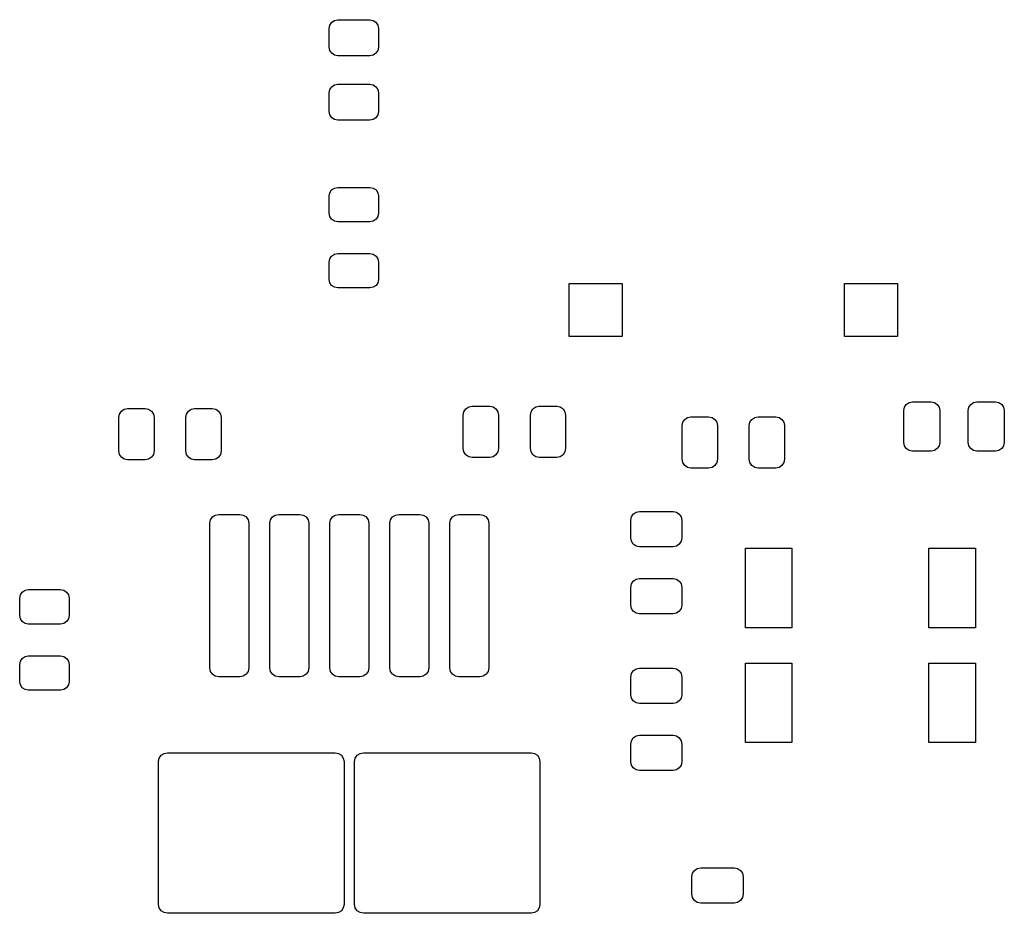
# Model space of a CAD drawing. Extents: x 45.9 to 136.6, y -83.5 to -26.6.
# Tile 2 of 11: x 58.7 to 86.6, y -51.9 to -26.6. Entities that reach past the tile are written whole.
import ezdxf

# ---------------------------------------------------------------- set-up
doc = ezdxf.new("R2010")
doc.units = 0
doc.layers.add('BLACK', color=7, linetype='CONTINUOUS')

msp = doc.modelspace()

# ---------------------------------------------------------------- linework, layer by layer
at = {"layer": 'BLACK', "linetype": 'CONTINUOUS'}
for p, q in [((67.51903, -26.779329), (67.573223, -26.698223)), ((67.573223, -26.698223), (67.654329, -26.64403)), ((67.654329, -26.64403), (67.75, -26.625)), ((67.75, -26.625), (68.65, -26.625)), ((68.65, -26.625), (68.745671, -26.64403)), ((68.745671, -26.64403), (68.826777, -26.698223)), ((68.826777, -26.698223), (68.88097, -26.779329)), ((67.5, -26.875), (67.51903, -26.779329)), ((67.5, -27.4), (67.5, -26.875)), ((68.88097, -26.779329), (68.9, -26.875)), ((68.9, -26.875), (68.9, -27.4)), ((67.51903, -27.495671), (67.5, -27.4)), ((67.573223, -27.576777), (67.51903, -27.495671)), ((67.654329, -27.63097), (67.573223, -27.576777)), ((68.826777, -27.576777), (68.745671, -27.63097)), ((68.88097, -27.495671), (68.826777, -27.576777)), ((68.9, -27.4), (68.88097, -27.495671)), ((67.75, -27.65), (67.654329, -27.63097)), ((68.65, -27.65), (67.75, -27.65)), ((68.745671, -27.63097), (68.65, -27.65)), ((67.5, -28.7), (67.51903, -28.604329)), ((67.5, -29.225), (67.5, -28.7)), ((67.51903, -28.604329), (67.573223, -28.523223)), ((67.573223, -28.523223), (67.654329, -28.46903)), ((67.654329, -28.46903), (67.75, -28.45)), ((67.75, -28.45), (68.65, -28.45)), ((68.65, -28.45), (68.745671, -28.46903)), ((68.745671, -28.46903), (68.826777, -28.523223)), ((68.826777, -28.523223), (68.88097, -28.604329)), ((68.88097, -28.604329), (68.9, -28.7)), ((68.9, -28.7), (68.9, -29.225)), ((67.51903, -29.320671), (67.5, -29.225)), ((68.9, -29.225), (68.88097, -29.320671)), ((67.573223, -29.401777), (67.51903, -29.320671)), ((67.654329, -29.45597), (67.573223, -29.401777)), ((67.75, -29.475), (67.654329, -29.45597)), ((68.65, -29.475), (67.75, -29.475)), ((68.745671, -29.45597), (68.65, -29.475)), ((68.826777, -29.401777), (68.745671, -29.45597)), ((68.88097, -29.320671), (68.826777, -29.401777)), ((67.518554, -31.525471), (67.571393, -31.446393)), ((67.571393, -31.446393), (67.650471, -31.393554)), ((67.650471, -31.393554), (67.74375, -31.375)), ((67.74375, -31.375), (68.65625, -31.375)), ((68.65625, -31.375), (68.749529, -31.393554)), ((68.749529, -31.393554), (68.828607, -31.446393)), ((68.828607, -31.446393), (68.881446, -31.525471)), ((67.5, -31.61875), (67.518554, -31.525471)), ((67.5, -32.10625), (67.5, -31.61875)), ((68.881446, -31.525471), (68.9, -31.61875)), ((68.9, -31.61875), (68.9, -32.10625)), ((67.518554, -32.199529), (67.5, -32.10625)), ((67.571393, -32.278607), (67.518554, -32.199529)), ((67.650471, -32.331446), (67.571393, -32.278607)), ((67.74375, -32.35), (67.650471, -32.331446)), ((68.65625, -32.35), (67.74375, -32.35)), ((68.749529, -32.331446), (68.65625, -32.35)), ((68.828607, -32.278607), (68.749529, -32.331446)), ((68.881446, -32.199529), (68.828607, -32.278607)), ((68.9, -32.10625), (68.881446, -32.199529)), ((67.5, -33.49375), (67.518554, -33.400471)), ((67.518554, -33.400471), (67.571393, -33.321393)), ((67.571393, -33.321393), (67.650471, -33.268554)), ((67.650471, -33.268554), (67.74375, -33.25)), ((67.74375, -33.25), (68.65625, -33.25)), ((68.65625, -33.25), (68.749529, -33.268554)), ((68.749529, -33.268554), (68.828607, -33.321393)), ((68.828607, -33.321393), (68.881446, -33.400471)), ((68.881446, -33.400471), (68.9, -33.49375)), ((67.5, -33.98125), (67.5, -33.49375)), ((68.9, -33.49375), (68.9, -33.98125)), ((67.518554, -34.074529), (67.5, -33.98125)), ((68.9, -33.98125), (68.881446, -34.074529)), ((67.571393, -34.153607), (67.518554, -34.074529)), ((67.650471, -34.206446), (67.571393, -34.153607)), ((67.74375, -34.225), (67.650471, -34.206446)), ((68.65625, -34.225), (67.74375, -34.225)), ((68.749529, -34.206446), (68.65625, -34.225)), ((68.828607, -34.153607), (68.749529, -34.206446)), ((68.881446, -34.074529), (68.828607, -34.153607)), ((74.3, -35.6), (74.3, -34.1)), ((74.3, -34.1), (75.8, -34.1)), ((75.8, -34.1), (75.8, -35.6)), ((82.1, -35.6), (82.1, -34.1)), ((82.1, -34.1), (83.6, -34.1)), ((83.6, -34.1), (83.6, -35.6)), ((75.8, -35.6), (74.3, -35.6)), ((83.6, -35.6), (82.1, -35.6)), ((61.696329, -37.661181), (61.792, -37.642151)), ((61.792, -37.642151), (62.292, -37.642151)), ((62.292, -37.642151), (62.387671, -37.661181)), ((63.596329, -37.661181), (63.692, -37.642151)), ((63.692, -37.642151), (64.192, -37.642151)), ((64.192, -37.642151), (64.287671, -37.661181)), ((71.31903, -37.729329), (71.373223, -37.648223)), ((71.373223, -37.648223), (71.454329, -37.59403)), ((71.454329, -37.59403), (71.55, -37.575)), ((71.55, -37.575), (72.05, -37.575)), ((72.05, -37.575), (72.145671, -37.59403)), ((72.145671, -37.59403), (72.226777, -37.648223)), ((72.226777, -37.648223), (72.28097, -37.729329)), ((73.21903, -37.729329), (73.273223, -37.648223)), ((73.273223, -37.648223), (73.354329, -37.59403)), ((73.354329, -37.59403), (73.45, -37.575)), ((73.45, -37.575), (73.95, -37.575)), ((73.95, -37.575), (74.045671, -37.59403)), ((74.045671, -37.59403), (74.126777, -37.648223)), ((74.126777, -37.648223), (74.18097, -37.729329)), ((83.775, -37.7), (83.79403, -37.604329)), ((83.79403, -37.604329), (83.848223, -37.523223)), ((83.848223, -37.523223), (83.929329, -37.46903)), ((83.929329, -37.46903), (84.025, -37.45)), ((84.025, -37.45), (84.55, -37.45)), ((84.55, -37.45), (84.645671, -37.46903)), ((84.645671, -37.46903), (84.726777, -37.523223)), ((84.726777, -37.523223), (84.78097, -37.604329)), ((84.78097, -37.604329), (84.8, -37.7)), ((85.6, -37.7), (85.61903, -37.604329)), ((85.61903, -37.604329), (85.673223, -37.523223)), ((85.673223, -37.523223), (85.754329, -37.46903)), ((85.754329, -37.46903), (85.85, -37.45)), ((85.85, -37.45), (86.375, -37.45)), ((86.375, -37.45), (86.470671, -37.46903)), ((86.470671, -37.46903), (86.551777, -37.523223)), ((86.551777, -37.523223), (86.60597, -37.604329)), ((86.60597, -37.604329), (86.625, -37.7)), ((61.542, -37.892151), (61.56103, -37.79648)), ((61.542, -38.842151), (61.542, -37.892151)), ((61.56103, -37.79648), (61.615223, -37.715374)), ((61.615223, -37.715374), (61.696329, -37.661181)), ((62.387671, -37.661181), (62.468777, -37.715374)), ((62.468777, -37.715374), (62.52297, -37.79648)), ((62.52297, -37.79648), (62.542, -37.892151)), ((62.542, -37.892151), (62.542, -38.842151)), ((63.442, -37.892151), (63.46103, -37.79648)), ((63.442, -38.842151), (63.442, -37.892151)), ((63.46103, -37.79648), (63.515223, -37.715374)), ((63.515223, -37.715374), (63.596329, -37.661181)), ((64.287671, -37.661181), (64.368777, -37.715374)), ((64.368777, -37.715374), (64.42297, -37.79648)), ((64.42297, -37.79648), (64.442, -37.892151)), ((64.442, -37.892151), (64.442, -38.842151)), ((71.3, -37.825), (71.31903, -37.729329)), ((71.3, -38.775), (71.3, -37.825)), ((72.28097, -37.729329), (72.3, -37.825)), ((72.3, -37.825), (72.3, -38.775)), ((73.2, -37.825), (73.21903, -37.729329)), ((73.2, -38.775), (73.2, -37.825)), ((74.18097, -37.729329), (74.2, -37.825)), ((74.2, -37.825), (74.2, -38.775)), ((77.573223, -37.948223), (77.654329, -37.89403)), ((77.654329, -37.89403), (77.75, -37.875)), ((77.75, -37.875), (78.25, -37.875)), ((78.25, -37.875), (78.345671, -37.89403)), ((78.345671, -37.89403), (78.426777, -37.948223)), ((79.473223, -37.948223), (79.554329, -37.89403)), ((79.554329, -37.89403), (79.65, -37.875)), ((79.65, -37.875), (80.15, -37.875)), ((80.15, -37.875), (80.245671, -37.89403)), ((80.245671, -37.89403), (80.326777, -37.948223)), ((83.775, -38.6), (83.775, -37.7)), ((84.8, -37.7), (84.8, -38.6)), ((85.6, -38.6), (85.6, -37.7)), ((86.625, -37.7), (86.625, -38.6)), ((77.5, -38.125), (77.51903, -38.029329)), ((77.5, -39.075), (77.5, -38.125)), ((77.51903, -38.029329), (77.573223, -37.948223)), ((78.426777, -37.948223), (78.48097, -38.029329)), ((78.48097, -38.029329), (78.5, -38.125)), ((78.5, -38.125), (78.5, -39.075)), ((79.4, -38.125), (79.41903, -38.029329)), ((79.4, -39.075), (79.4, -38.125)), ((79.41903, -38.029329), (79.473223, -37.948223)), ((80.326777, -37.948223), (80.38097, -38.029329)), ((80.38097, -38.029329), (80.4, -38.125)), ((80.4, -38.125), (80.4, -39.075)), ((83.79403, -38.695671), (83.775, -38.6)), ((83.848223, -38.776777), (83.79403, -38.695671)), ((84.78097, -38.695671), (84.726777, -38.776777)), ((84.8, -38.6), (84.78097, -38.695671)), ((85.61903, -38.695671), (85.6, -38.6)), ((85.673223, -38.776777), (85.61903, -38.695671)), ((86.60597, -38.695671), (86.551777, -38.776777)), ((86.625, -38.6), (86.60597, -38.695671)), ((61.56103, -38.937822), (61.542, -38.842151)), ((61.615223, -39.018928), (61.56103, -38.937822)), ((61.696329, -39.073121), (61.615223, -39.018928)), ((62.468777, -39.018928), (62.387671, -39.073121)), ((62.52297, -38.937822), (62.468777, -39.018928)), ((62.542, -38.842151), (62.52297, -38.937822)), ((63.46103, -38.937822), (63.442, -38.842151)), ((63.515223, -39.018928), (63.46103, -38.937822)), ((63.596329, -39.073121), (63.515223, -39.018928)), ((64.368777, -39.018928), (64.287671, -39.073121)), ((64.42297, -38.937822), (64.368777, -39.018928)), ((64.442, -38.842151), (64.42297, -38.937822)), ((71.31903, -38.870671), (71.3, -38.775)), ((71.373223, -38.951777), (71.31903, -38.870671)), ((71.454329, -39.00597), (71.373223, -38.951777)), ((71.55, -39.025), (71.454329, -39.00597)), ((72.05, -39.025), (71.55, -39.025)), ((72.145671, -39.00597), (72.05, -39.025)), ((72.226777, -38.951777), (72.145671, -39.00597)), ((72.28097, -38.870671), (72.226777, -38.951777)), ((72.3, -38.775), (72.28097, -38.870671)), ((73.21903, -38.870671), (73.2, -38.775)), ((73.273223, -38.951777), (73.21903, -38.870671)), ((73.354329, -39.00597), (73.273223, -38.951777)), ((73.45, -39.025), (73.354329, -39.00597)), ((73.95, -39.025), (73.45, -39.025)), ((74.045671, -39.00597), (73.95, -39.025)), ((74.126777, -38.951777), (74.045671, -39.00597)), ((74.18097, -38.870671), (74.126777, -38.951777)), ((74.2, -38.775), (74.18097, -38.870671)), ((83.929329, -38.83097), (83.848223, -38.776777)), ((84.025, -38.85), (83.929329, -38.83097)), ((84.55, -38.85), (84.025, -38.85)), ((84.645671, -38.83097), (84.55, -38.85)), ((84.726777, -38.776777), (84.645671, -38.83097)), ((85.754329, -38.83097), (85.673223, -38.776777)), ((85.85, -38.85), (85.754329, -38.83097)), ((86.375, -38.85), (85.85, -38.85)), ((86.470671, -38.83097), (86.375, -38.85)), ((86.551777, -38.776777), (86.470671, -38.83097)), ((61.792, -39.092151), (61.696329, -39.073121)), ((62.292, -39.092151), (61.792, -39.092151)), ((62.387671, -39.073121), (62.292, -39.092151)), ((63.692, -39.092151), (63.596329, -39.073121)), ((64.192, -39.092151), (63.692, -39.092151)), ((64.287671, -39.073121), (64.192, -39.092151)), ((77.51903, -39.170671), (77.5, -39.075)), ((77.573223, -39.251777), (77.51903, -39.170671)), ((77.654329, -39.30597), (77.573223, -39.251777)), ((77.75, -39.325), (77.654329, -39.30597)), ((78.345671, -39.30597), (78.25, -39.325)), ((78.426777, -39.251777), (78.345671, -39.30597)), ((78.48097, -39.170671), (78.426777, -39.251777)), ((78.5, -39.075), (78.48097, -39.170671)), ((79.41903, -39.170671), (79.4, -39.075)), ((79.473223, -39.251777), (79.41903, -39.170671)), ((79.554329, -39.30597), (79.473223, -39.251777)), ((79.65, -39.325), (79.554329, -39.30597)), ((80.245671, -39.30597), (80.15, -39.325)), ((80.326777, -39.251777), (80.245671, -39.30597)), ((80.38097, -39.170671), (80.326777, -39.251777)), ((80.4, -39.075), (80.38097, -39.170671)), ((78.25, -39.325), (77.75, -39.325)), ((80.15, -39.325), (79.65, -39.325)), ((64.14103, -40.79348), (64.195223, -40.712374)), ((64.195223, -40.712374), (64.276329, -40.658181)), ((64.276329, -40.658181), (64.372, -40.639151)), ((64.372, -40.639151), (64.972, -40.639151)), ((64.972, -40.639151), (65.067671, -40.658181)), ((65.067671, -40.658181), (65.148777, -40.712374)), ((65.148777, -40.712374), (65.20297, -40.79348)), ((65.84103, -40.79348), (65.895223, -40.712374)), ((65.895223, -40.712374), (65.976329, -40.658181)), ((65.976329, -40.658181), (66.072, -40.639151)), ((66.072, -40.639151), (66.672, -40.639151)), ((66.672, -40.639151), (66.767671, -40.658181)), ((66.767671, -40.658181), (66.848777, -40.712374)), ((66.848777, -40.712374), (66.90297, -40.79348)), ((67.54103, -40.79348), (67.595223, -40.712374)), ((67.595223, -40.712374), (67.676329, -40.658181)), ((67.676329, -40.658181), (67.772, -40.639151)), ((67.772, -40.639151), (68.372, -40.639151)), ((68.372, -40.639151), (68.467671, -40.658181)), ((68.467671, -40.658181), (68.548777, -40.712374)), ((68.548777, -40.712374), (68.60297, -40.79348)), ((69.24103, -40.79348), (69.295223, -40.712374)), ((69.295223, -40.712374), (69.376329, -40.658181)), ((69.376329, -40.658181), (69.472, -40.639151)), ((69.472, -40.639151), (70.072, -40.639151)), ((70.072, -40.639151), (70.167671, -40.658181)), ((70.167671, -40.658181), (70.248777, -40.712374)), ((70.248777, -40.712374), (70.30297, -40.79348)), ((70.94103, -40.79348), (70.995223, -40.712374)), ((70.995223, -40.712374), (71.076329, -40.658181)), ((71.076329, -40.658181), (71.172, -40.639151)), ((71.172, -40.639151), (71.772, -40.639151)), ((71.772, -40.639151), (71.867671, -40.658181)), ((71.867671, -40.658181), (71.948777, -40.712374)), ((71.948777, -40.712374), (72.00297, -40.79348)), ((76.043, -40.806), (76.06203, -40.710329)), ((76.06203, -40.710329), (76.116223, -40.629223)), ((76.116223, -40.629223), (76.197329, -40.57503)), ((76.197329, -40.57503), (76.293, -40.556)), ((76.293, -40.556), (77.243, -40.556)), ((77.243, -40.556), (77.338671, -40.57503)), ((77.338671, -40.57503), (77.419777, -40.629223)), ((77.419777, -40.629223), (77.47397, -40.710329)), ((77.47397, -40.710329), (77.493, -40.806)), ((64.122, -40.889151), (64.14103, -40.79348)), ((64.122, -44.989151), (64.122, -40.889151)), ((65.20297, -40.79348), (65.222, -40.889151)), ((65.222, -40.889151), (65.222, -44.989151)), ((65.822, -40.889151), (65.84103, -40.79348)), ((65.822, -44.989151), (65.822, -40.889151)), ((66.90297, -40.79348), (66.922, -40.889151)), ((66.922, -40.889151), (66.922, -44.989151)), ((67.522, -40.889151), (67.54103, -40.79348)), ((67.522, -44.989151), (67.522, -40.889151)), ((68.60297, -40.79348), (68.622, -40.889151)), ((68.622, -40.889151), (68.622, -44.989151)), ((69.222, -40.889151), (69.24103, -40.79348)), ((69.222, -44.989151), (69.222, -40.889151)), ((70.30297, -40.79348), (70.322, -40.889151)), ((70.322, -40.889151), (70.322, -44.989151)), ((70.922, -40.889151), (70.94103, -40.79348)), ((70.922, -44.989151), (70.922, -40.889151)), ((72.00297, -40.79348), (72.022, -40.889151)), ((72.022, -40.889151), (72.022, -44.989151)), ((76.043, -41.306), (76.043, -40.806)), ((77.493, -40.806), (77.493, -41.306)), ((76.06203, -41.401671), (76.043, -41.306)), ((76.116223, -41.482777), (76.06203, -41.401671)), ((76.197329, -41.53697), (76.116223, -41.482777)), ((76.293, -41.556), (76.197329, -41.53697)), ((77.338671, -41.53697), (77.243, -41.556)), ((77.419777, -41.482777), (77.338671, -41.53697)), ((77.47397, -41.401671), (77.419777, -41.482777)), ((77.493, -41.306), (77.47397, -41.401671)), ((77.243, -41.556), (76.293, -41.556)), ((79.29, -43.85), (79.29, -41.6)), ((79.29, -41.6), (80.61, -41.6)), ((80.61, -41.6), (80.61, -43.85)), ((84.49, -43.85), (84.49, -41.6)), ((84.49, -41.6), (85.81, -41.6)), ((85.81, -41.6), (85.81, -43.85)), ((76.043, -42.706), (76.06203, -42.610329)), ((76.06203, -42.610329), (76.116223, -42.529223)), ((76.116223, -42.529223), (76.197329, -42.47503)), ((76.197329, -42.47503), (76.293, -42.456)), ((76.293, -42.456), (77.243, -42.456)), ((77.243, -42.456), (77.338671, -42.47503)), ((77.338671, -42.47503), (77.419777, -42.529223)), ((77.419777, -42.529223), (77.47397, -42.610329)), ((77.47397, -42.610329), (77.493, -42.706)), ((58.736, -43.01475), (58.754554, -42.921471)), ((58.754554, -42.921471), (58.807393, -42.842393)), ((58.807393, -42.842393), (58.886471, -42.789554)), ((58.886471, -42.789554), (58.97975, -42.771)), ((58.97975, -42.771), (59.89225, -42.771)), ((59.89225, -42.771), (59.985529, -42.789554)), ((59.985529, -42.789554), (60.064607, -42.842393)), ((60.064607, -42.842393), (60.117446, -42.921471)), ((60.117446, -42.921471), (60.136, -43.01475)), ((76.043, -43.206), (76.043, -42.706)), ((77.493, -42.706), (77.493, -43.206)), ((58.736, -43.50225), (58.736, -43.01475)), ((60.136, -43.01475), (60.136, -43.50225)), ((76.06203, -43.301671), (76.043, -43.206)), ((77.493, -43.206), (77.47397, -43.301671)), ((58.754554, -43.595529), (58.736, -43.50225)), ((60.136, -43.50225), (60.117446, -43.595529)), ((76.116223, -43.382777), (76.06203, -43.301671)), ((76.197329, -43.43697), (76.116223, -43.382777)), ((76.293, -43.456), (76.197329, -43.43697)), ((77.243, -43.456), (76.293, -43.456)), ((77.338671, -43.43697), (77.243, -43.456)), ((77.419777, -43.382777), (77.338671, -43.43697)), ((77.47397, -43.301671), (77.419777, -43.382777)), ((58.807393, -43.674607), (58.754554, -43.595529)), ((58.886471, -43.727446), (58.807393, -43.674607)), ((58.97975, -43.746), (58.886471, -43.727446)), ((59.89225, -43.746), (58.97975, -43.746)), ((59.985529, -43.727446), (59.89225, -43.746)), ((60.064607, -43.674607), (59.985529, -43.727446)), ((60.117446, -43.595529), (60.064607, -43.674607)), ((80.61, -43.85), (79.29, -43.85)), ((85.81, -43.85), (84.49, -43.85)), ((58.736, -44.88975), (58.754554, -44.796471)), ((58.736, -45.37725), (58.736, -44.88975)), ((58.754554, -44.796471), (58.807393, -44.717393)), ((58.807393, -44.717393), (58.886471, -44.664554)), ((58.886471, -44.664554), (58.97975, -44.646)), ((58.97975, -44.646), (59.89225, -44.646)), ((59.89225, -44.646), (59.985529, -44.664554)), ((59.985529, -44.664554), (60.064607, -44.717393)), ((60.064607, -44.717393), (60.117446, -44.796471)), ((60.117446, -44.796471), (60.136, -44.88975)), ((60.136, -44.88975), (60.136, -45.37725)), ((79.29, -47.1), (79.29, -44.85)), ((79.29, -44.85), (80.61, -44.85)), ((80.61, -44.85), (80.61, -47.1)), ((84.49, -47.1), (84.49, -44.85)), ((84.49, -44.85), (85.81, -44.85)), ((85.81, -44.85), (85.81, -47.1)), ((64.14103, -45.084822), (64.122, -44.989151)), ((64.195223, -45.165928), (64.14103, -45.084822)), ((64.276329, -45.220121), (64.195223, -45.165928)), ((65.148777, -45.165928), (65.067671, -45.220121)), ((65.20297, -45.084822), (65.148777, -45.165928)), ((65.222, -44.989151), (65.20297, -45.084822)), ((65.84103, -45.084822), (65.822, -44.989151)), ((65.895223, -45.165928), (65.84103, -45.084822)), ((65.976329, -45.220121), (65.895223, -45.165928)), ((66.848777, -45.165928), (66.767671, -45.220121)), ((66.90297, -45.084822), (66.848777, -45.165928)), ((66.922, -44.989151), (66.90297, -45.084822)), ((67.54103, -45.084822), (67.522, -44.989151)), ((67.595223, -45.165928), (67.54103, -45.084822)), ((67.676329, -45.220121), (67.595223, -45.165928)), ((68.548777, -45.165928), (68.467671, -45.220121)), ((68.60297, -45.084822), (68.548777, -45.165928)), ((68.622, -44.989151), (68.60297, -45.084822)), ((69.24103, -45.084822), (69.222, -44.989151)), ((69.295223, -45.165928), (69.24103, -45.084822)), ((69.376329, -45.220121), (69.295223, -45.165928)), ((70.248777, -45.165928), (70.167671, -45.220121)), ((70.30297, -45.084822), (70.248777, -45.165928)), ((70.322, -44.989151), (70.30297, -45.084822)), ((70.94103, -45.084822), (70.922, -44.989151)), ((70.995223, -45.165928), (70.94103, -45.084822)), ((71.076329, -45.220121), (70.995223, -45.165928)), ((71.948777, -45.165928), (71.867671, -45.220121)), ((72.00297, -45.084822), (71.948777, -45.165928)), ((72.022, -44.989151), (72.00297, -45.084822)), ((76.043, -45.246), (76.06203, -45.150329)), ((76.06203, -45.150329), (76.116223, -45.069223)), ((76.116223, -45.069223), (76.197329, -45.01503)), ((76.197329, -45.01503), (76.293, -44.996)), ((76.293, -44.996), (77.243, -44.996)), ((77.243, -44.996), (77.338671, -45.01503)), ((77.338671, -45.01503), (77.419777, -45.069223)), ((77.419777, -45.069223), (77.47397, -45.150329)), ((77.47397, -45.150329), (77.493, -45.246)), ((58.754554, -45.470529), (58.736, -45.37725)), ((60.136, -45.37725), (60.117446, -45.470529)), ((64.372, -45.239151), (64.276329, -45.220121)), ((64.972, -45.239151), (64.372, -45.239151)), ((65.067671, -45.220121), (64.972, -45.239151)), ((66.072, -45.239151), (65.976329, -45.220121)), ((66.672, -45.239151), (66.072, -45.239151)), ((66.767671, -45.220121), (66.672, -45.239151)), ((67.772, -45.239151), (67.676329, -45.220121)), ((68.372, -45.239151), (67.772, -45.239151)), ((68.467671, -45.220121), (68.372, -45.239151)), ((69.472, -45.239151), (69.376329, -45.220121)), ((70.072, -45.239151), (69.472, -45.239151)), ((70.167671, -45.220121), (70.072, -45.239151)), ((71.172, -45.239151), (71.076329, -45.220121)), ((71.772, -45.239151), (71.172, -45.239151)), ((71.867671, -45.220121), (71.772, -45.239151)), ((76.043, -45.746), (76.043, -45.246)), ((77.493, -45.246), (77.493, -45.746)), ((58.807393, -45.549607), (58.754554, -45.470529)), ((58.886471, -45.602446), (58.807393, -45.549607)), ((58.97975, -45.621), (58.886471, -45.602446)), ((59.89225, -45.621), (58.97975, -45.621)), ((59.985529, -45.602446), (59.89225, -45.621)), ((60.064607, -45.549607), (59.985529, -45.602446)), ((60.117446, -45.470529), (60.064607, -45.549607)), ((76.06203, -45.841671), (76.043, -45.746)), ((76.116223, -45.922777), (76.06203, -45.841671)), ((76.197329, -45.97697), (76.116223, -45.922777)), ((76.293, -45.996), (76.197329, -45.97697)), ((77.243, -45.996), (76.293, -45.996)), ((77.338671, -45.97697), (77.243, -45.996)), ((77.419777, -45.922777), (77.338671, -45.97697)), ((77.47397, -45.841671), (77.419777, -45.922777)), ((77.493, -45.746), (77.47397, -45.841671)), ((76.043, -47.146), (76.06203, -47.050329)), ((76.06203, -47.050329), (76.116223, -46.969223)), ((76.116223, -46.969223), (76.197329, -46.91503)), ((76.197329, -46.91503), (76.293, -46.896)), ((76.293, -46.896), (77.243, -46.896)), ((77.243, -46.896), (77.338671, -46.91503)), ((77.338671, -46.91503), (77.419777, -46.969223)), ((77.419777, -46.969223), (77.47397, -47.050329)), ((77.47397, -47.050329), (77.493, -47.146)), ((80.61, -47.1), (79.29, -47.1)), ((85.81, -47.1), (84.49, -47.1)), ((62.745223, -47.462374), (62.826329, -47.408181)), ((62.826329, -47.408181), (62.922, -47.389151)), ((62.922, -47.389151), (67.672, -47.389151)), ((67.672, -47.389151), (67.767671, -47.408181)), ((67.767671, -47.408181), (67.848777, -47.462374)), ((68.295223, -47.462374), (68.376329, -47.408181)), ((68.376329, -47.408181), (68.472, -47.389151)), ((68.472, -47.389151), (73.222, -47.389151)), ((73.222, -47.389151), (73.317671, -47.408181)), ((73.317671, -47.408181), (73.398777, -47.462374)), ((76.043, -47.646), (76.043, -47.146)), ((77.493, -47.146), (77.493, -47.646)), ((62.672, -47.639151), (62.69103, -47.54348)), ((62.672, -51.689151), (62.672, -47.639151)), ((62.69103, -47.54348), (62.745223, -47.462374)), ((67.848777, -47.462374), (67.90297, -47.54348)), ((67.90297, -47.54348), (67.922, -47.639151)), ((67.922, -47.639151), (67.922, -51.689151)), ((68.222, -47.639151), (68.24103, -47.54348)), ((68.222, -51.689151), (68.222, -47.639151)), ((68.24103, -47.54348), (68.295223, -47.462374)), ((73.398777, -47.462374), (73.45297, -47.54348)), ((73.45297, -47.54348), (73.472, -47.639151)), ((73.472, -47.639151), (73.472, -51.689151)), ((76.06203, -47.741671), (76.043, -47.646)), ((77.493, -47.646), (77.47397, -47.741671)), ((76.116223, -47.822777), (76.06203, -47.741671)), ((76.197329, -47.87697), (76.116223, -47.822777)), ((76.293, -47.896), (76.197329, -47.87697)), ((77.243, -47.896), (76.293, -47.896)), ((77.338671, -47.87697), (77.243, -47.896)), ((77.419777, -47.822777), (77.338671, -47.87697)), ((77.47397, -47.741671), (77.419777, -47.822777)), ((77.79403, -50.804329), (77.848223, -50.723223)), ((77.848223, -50.723223), (77.929329, -50.66903)), ((77.929329, -50.66903), (78.025, -50.65)), ((78.025, -50.65), (78.975, -50.65)), ((78.975, -50.65), (79.070671, -50.66903)), ((79.070671, -50.66903), (79.151777, -50.723223)), ((79.151777, -50.723223), (79.20597, -50.804329)), ((77.775, -50.9), (77.79403, -50.804329)), ((77.775, -51.4), (77.775, -50.9)), ((79.20597, -50.804329), (79.225, -50.9)), ((79.225, -50.9), (79.225, -51.4)), ((77.79403, -51.495671), (77.775, -51.4)), ((77.848223, -51.576777), (77.79403, -51.495671)), ((77.929329, -51.63097), (77.848223, -51.576777)), ((79.151777, -51.576777), (79.070671, -51.63097)), ((79.20597, -51.495671), (79.151777, -51.576777)), ((79.225, -51.4), (79.20597, -51.495671)), ((62.69103, -51.784822), (62.672, -51.689151)), ((62.745223, -51.865928), (62.69103, -51.784822)), ((62.826329, -51.920121), (62.745223, -51.865928)), ((67.848777, -51.865928), (67.767671, -51.920121)), ((67.90297, -51.784822), (67.848777, -51.865928)), ((67.922, -51.689151), (67.90297, -51.784822)), ((68.24103, -51.784822), (68.222, -51.689151)), ((68.295223, -51.865928), (68.24103, -51.784822)), ((68.376329, -51.920121), (68.295223, -51.865928)), ((73.398777, -51.865928), (73.317671, -51.920121)), ((73.45297, -51.784822), (73.398777, -51.865928)), ((73.472, -51.689151), (73.45297, -51.784822)), ((78.025, -51.65), (77.929329, -51.63097)), ((78.975, -51.65), (78.025, -51.65)), ((79.070671, -51.63097), (78.975, -51.65)), ((62.922, -51.939151), (62.826329, -51.920121)), ((67.672, -51.939151), (62.922, -51.939151)), ((67.767671, -51.920121), (67.672, -51.939151)), ((68.472, -51.939151), (68.376329, -51.920121)), ((73.222, -51.939151), (68.472, -51.939151)), ((73.317671, -51.920121), (73.222, -51.939151))]:
    msp.add_line(p, q, dxfattribs=at)

doc.saveas('drawing.dxf')
